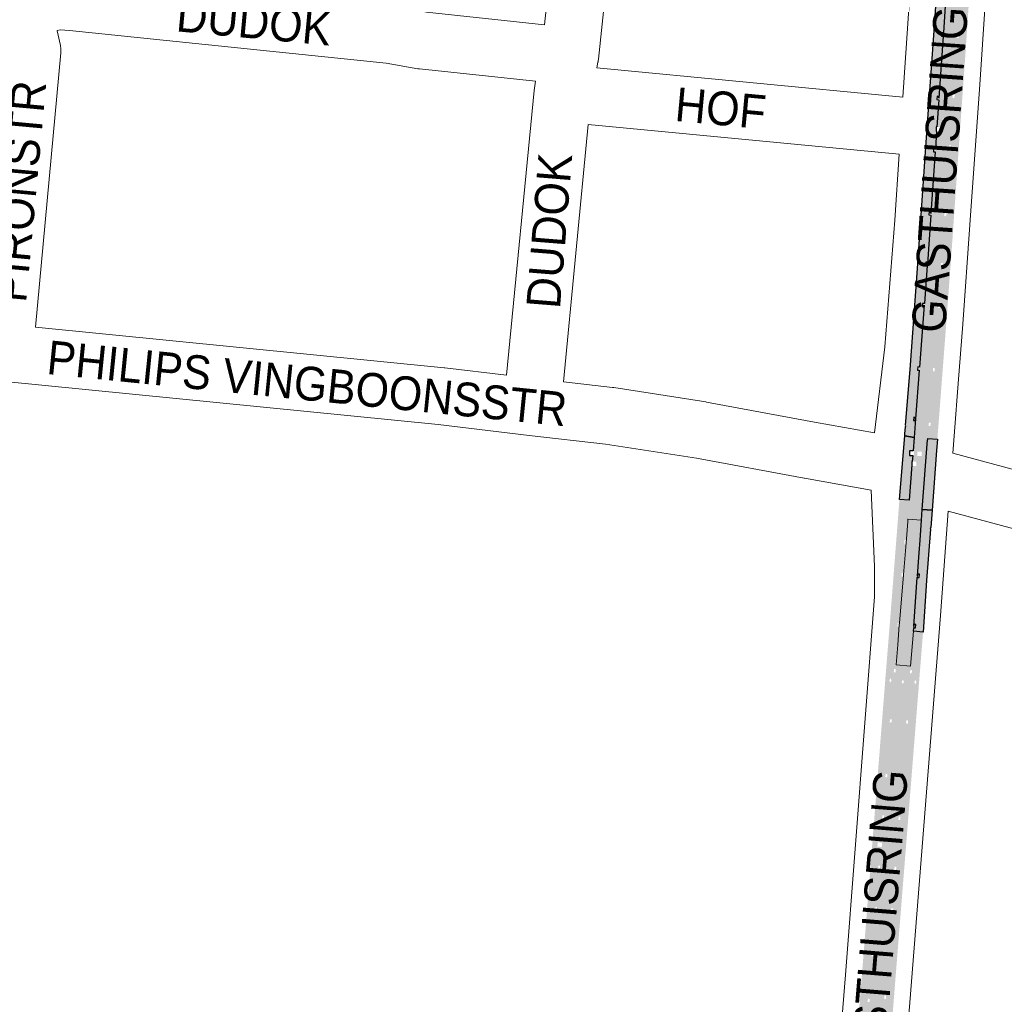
# Paper-space layout 'Layout1' of a CAD drawing. Header units: metres. Extents: x 123097 to 144122, y 392739 to 407589.
# Tile 230 of 256: x 133329 to 133553, y 397103 to 397327. Entities that reach past the tile are written whole.
import ezdxf
from ezdxf.enums import TextEntityAlignment as Align

# ---------------------------------------------------------------- set-up
doc = ezdxf.new("R2010")
doc.units = ezdxf.units.M
doc.header["$MEASUREMENT"] = 0
for name, color, linetype, lineweight in [('gs-anno-wegen algemeen tekst', 7, 'Continuous', 0), ('gs-knt-aanvullende hoofdweg', 7, 'Continuous', 0), ('gs-knt-wegen algemeen', 7, 'Continuous', 0), ('ir-ARC-asfalt-hoofdwegen-te inspecteren', 5, 'Continuous', 0), ('ir-ARC-fietspaden naastliggend- te inspecteren', 1, 'Continuous', 0)]:
    doc.layers.add(name, color=color, linetype=linetype, lineweight=lineweight)
doc.styles.add('Style-Arial', font='arial.ttf')

psp = doc.layouts.get("Layout1")

# ---------------------------------------------------------------- hatches: boundary and pattern name
at = {"layer": 'ir-ARC-asfalt-hoofdwegen-te inspecteren', "linetype": 'Continuous', "lineweight": 13, "extrusion": (0, 0, -1)}
h = psp.add_hatch(color=5, dxfattribs=at)
h.paths.add_polyline_path([(-133535.669, 397232.076), (-133535.887, 397235.302), (-133535.912, 397235.676), (-133535.916, 397235.676), (-133536.819, 397247.384), (-133536.819, 397247.384), (-133536.848, 397247.758), (-133537.946, 397261.821), (-133537.975, 397262.195), (-133538.686, 397271.671), (-133539.441, 397282.75), (-133539.441, 397282.75), (-133539.467, 397283.124), (-133540.551, 397298.559), (-133541.346, 397310.035), (-133541.372, 397310.409), (-133541.373, 397310.409), (-133542.058, 397320.053), (-133542.3, 397323.714), (-133543.001, 397334.815), (-133543, 397334.815), (-133543.048, 397335.563), (-133543.048, 397335.563), (-133543.81, 397347.624), (-133544.249, 397354.893), (-133544.423, 397358.901), (-133544.561, 397361.78), (-133544.579, 397362.155), (-133544.968, 397375.889), (-133545.069, 397384.663), (-133545.096, 397390.884), (-133545.078, 397396.76), (-133545.077, 397397.135), (-133545.073, 397397.743), (-133544.196, 397397.743), (-133544.196, 397398.743), (-133545.067, 397398.743), (-133545.056, 397400.637), (-133544.12, 397400.637), (-133544.12, 397401.637), (-133545.05, 397401.637), (-133545.029, 397405.239), (-133544.901, 397410.469), (-133541.796, 397410.38), (-133541.807, 397409.839), (-133541.805, 397409.839), (-133541.942, 397403.319), (-133541.991, 397396.162), (-133542.057, 397390.929), (-133542, 397384.976), (-133542.945, 397384.976), (-133542.945, 397383.976), (-133541.99, 397383.976), (-133541.979, 397382.844), (-133541.981, 397382.638), (-133541.977, 397382.638), (-133541.926, 397377.322), (-133541.767, 397371.405), (-133541.747, 397370.655), (-133541.744, 397370.655), (-133541.662, 397368.219), (-133542.544, 397368.219), (-133542.544, 397367.219), (-133541.629, 397367.219), (-133541.471, 397362.544), (-133541.461, 397362.169), (-133541.455, 397362.169), (-133541.159, 397355.302), (-133540.797, 397348.397), (-133540.801, 397348.396), (-133540.777, 397348.022), (-133540.386, 397341.823), (-133539.96, 397335.612), (-133539.214, 397324.496), (-133539.215, 397324.496), (-133539.189, 397324.122), (-133538.184, 397309.639), (-133537.735, 397303.052), (-133538.566, 397303.052), (-133538.566, 397302.052), (-133537.667, 397302.052), (-133537.401, 397298.149), (-133537.401, 397298.149), (-133537.349, 397297.401), (-133536.358, 397283.352), (-133536.332, 397282.978), (-133535.57, 397271.878), (-133535.544, 397271.504), (-133535.542, 397271.504), (-133534.888, 397262.803), (-133534.889, 397262.803), (-133534.86, 397262.429), (-133533.753, 397247.986), (-133533.724, 397247.612), (-133533.724, 397247.612), (-133532.862, 397236.522), (-133532.558, 397232.32)])
h.paths.add_polyline_path([(-133544.463, 397375.8), (-133544.463, 397376.8), (-133543.463, 397376.8), (-133543.463, 397375.8)], flags=16)
h.paths.add_polyline_path([(-133540.079, 397303.998), (-133540.079, 397304.998), (-133539.079, 397304.998), (-133539.079, 397303.998)], flags=16)
h.paths.add_polyline_path([(-133543.342, 397397.424), (-133543.342, 397398.424), (-133542.342, 397398.424), (-133542.342, 397397.424)], flags=16)
at = {"layer": 'ir-ARC-asfalt-hoofdwegen-te inspecteren', "linetype": 'Continuous', "lineweight": 13}
h = psp.add_hatch(color=5, dxfattribs=at)
h.paths.add_polyline_path([(133532.062, 397225.804), (133533.062, 397225.804), (133533.062, 397226.804), (133532.118, 397226.804), (133532.232, 397228.233), (133532.528, 397228.233), (133532.528, 397229.233), (133532.312, 397229.233), (133532.558, 397232.32), (133535.669, 397232.076), (133535.655, 397231.804), (133535.581, 397231.794), (133534.401, 397215.881), (133534.225, 397213.466), (133531.072, 397213.696), (133531.416, 397218.002), (133532.062, 397226.101)])
h.paths.add_polyline_path([(133533.299, 397228.092), (133534.299, 397228.092), (133534.299, 397229.092), (133533.299, 397229.092)], flags=16)
at = {"layer": 'ir-ARC-asfalt-hoofdwegen-te inspecteren', "linetype": 'Continuous', "lineweight": 13, "extrusion": (0, 0, -1)}
psp.add_hatch(color=5, dxfattribs=at).paths.add_polyline_path([(-133532.477, 397189.347), (-133532.446, 397188.973), (-133532.447, 397188.973), (-133532.385, 397188.21), (-133531.735, 397180.187), (-133528.443, 397180.482), (-133528.804, 397185.042), (-133529.164, 397189.601), (-133529.195, 397189.975), (-133529.194, 397189.975), (-133530.096, 397201.049), (-133530.775, 397209.197), (-133531.092, 397213.201), (-133531.112, 397213.662), (-133531.072, 397213.696), (-133534.225, 397213.466), (-133533.893, 397208.902), (-133533.678, 397206.022), (-133533.308, 397200.814), (-133533.277, 397200.44), (-133533.281, 397200.44)], flags=0)
at = {"layer": 'ir-ARC-asfalt-hoofdwegen-te inspecteren', "linetype": 'Continuous', "lineweight": 13}
h = psp.add_hatch(color=5, dxfattribs=at)
h.paths.add_polyline_path([(133523.075, 397073.207, 0.0327534), (133522.993, 397068.612), (133522.99, 397068.612), (133523.036, 397067.864), (133523.069, 397067.324), (133523.307, 397064.279), (133523.32, 397064.054), (133523.07, 397064.048), (133523.085, 397063.448), (133523.354, 397063.455), (133523.361, 397063.328), (133518.923, 397063.382), (133518.924, 397063.619), (133519.353, 397063.62), (133519.351, 397064.22), (133518.926, 397064.219), (133518.927, 397064.361), (133519.036, 397067.405), (133519.146, 397067.945), (133519.152, 397067.943), (133519.31, 397068.677), (133519.296, 397068.679), (133519.457, 397069.465), (133519.921, 397073.457), (133521.071, 397087.76), (133521.077, 397087.759), (133521.137, 397088.507), (133521.131, 397088.507), (133521.766, 397096.411), (133523.224, 397114.084), (133523.226, 397114.084), (133523.255, 397114.458), (133524.037, 397124.55), (133524.038, 397124.55), (133524.066, 397124.924), (133524.775, 397134.348), (133525.149, 397138.991), (133525.167, 397138.989), (133525.277, 397139.983), (133525.229, 397139.988), (133525.668, 397145.448), (133525.669, 397145.448), (133525.698, 397145.822), (133526.423, 397155.274), (133527.415, 397167.725), (133527.445, 397168.099), (133527.445, 397168.099), (133528.34, 397179.175), (133528.372, 397179.549), (133528.369, 397179.549), (133528.443, 397180.482), (133531.735, 397180.187), (133531.664, 397179.314), (133531.663, 397179.314), (133531.605, 397178.566), (133531.605, 397178.566), (133530.745, 397167.523), (133529.74, 397155.031), (133529.71, 397154.657), (133529.711, 397154.657), (133529.034, 397145.938), (133529.034, 397145.938), (133529.005, 397145.564), (133528.063, 397134.131), (133528.032, 397133.757), (133528.034, 397133.757), (133527.34, 397124.668), (133526.529, 397114.615), (133526.524, 397114.616), (133526.464, 397113.868), (133526.469, 397113.868), (133525.839, 397106.053), (133525.771, 397105.172), (133525.767, 397105.173), (133525.707, 397104.425), (133525.713, 397104.425), (133525.087, 397096.334), (133524.357, 397087.247), (133524.355, 397087.247), (133524.295, 397086.499), (133524.297, 397086.499), (133523.667, 397078.648), (133523.248, 397074.801), (133523.244, 397074.802), (133523.162, 397074.056), (133523.167, 397074.056)])
h.paths.add_polyline_path([(133529.934, 397176.113), (133529.736, 397176.636), (133530.035, 397177.108), (133530.233, 397176.586)], flags=16)
at = {"layer": 'ir-ARC-fietspaden naastliggend- te inspecteren', "linetype": 'Continuous', "lineweight": 30}
for points in [[(133539.833, 397399.978, 0.0050478), (133539.623, 397410.656), (133541.784, 397410.723), (133541.788, 397410.589), (133541.391, 397410.581), (133541.407, 397409.831), (133541.805, 397409.839), (133541.942, 397403.319), (133541.991, 397396.162), (133541.988, 397396.537), (133541.588, 397396.534), (133541.594, 397395.784), (133541.994, 397395.787), (133541.991, 397396.162), (133542.057, 397390.929), (133542, 397384.976), (133541.945, 397384.976), (133541.945, 397383.976), (133541.99, 397383.976), (133541.979, 397382.844), (133541.975, 397383.388), (133541.575, 397383.385), (133541.581, 397382.635), (133541.977, 397382.638), (133541.926, 397377.322), (133541.767, 397371.405), (133541.367, 397371.416), (133541.347, 397370.666), (133541.744, 397370.655), (133541.662, 397368.219), (133541.544, 397368.219), (133541.544, 397367.219), (133541.629, 397367.219), (133541.471, 397362.544), (133541.481, 397362.919), (133541.081, 397362.93), (133541.061, 397362.18), (133541.455, 397362.169), (133541.159, 397355.302), (133540.797, 397348.397), (133540.401, 397348.421), (133540.354, 397347.673), (133540.753, 397347.648), (133540.386, 397341.823), (133539.96, 397335.612), (133539.985, 397335.986), (133539.586, 397336.013), (133539.536, 397335.265), (133539.935, 397335.238), (133539.96, 397335.612), (133539.214, 397324.496), (133538.816, 397324.524), (133538.764, 397323.776), (133539.163, 397323.748), (133538.184, 397309.639), (133538.21, 397310.013), (133537.81, 397310.04), (133537.759, 397309.292), (133538.158, 397309.265), (133537.735, 397303.052), (133537.566, 397303.052), (133537.566, 397302.052), (133537.667, 397302.052), (133537.401, 397298.149), (133537.002, 397298.177), (133536.95, 397297.429), (133537.349, 397297.401), (133536.358, 397283.352), (133536.384, 397283.726), (133535.985, 397283.754), (133535.933, 397283.005), (133536.332, 397282.978), (133535.57, 397271.878), (133535.596, 397272.252), (133535.197, 397272.28), (133535.145, 397271.531), (133535.542, 397271.504), (133534.888, 397262.803), (133534.49, 397262.833), (133534.432, 397262.086), (133534.831, 397262.055), (133534.86, 397262.429), (133533.782, 397248.36), (133533.383, 397248.39), (133533.325, 397247.643), (133533.724, 397247.612), (133532.862, 397236.522), (133532.889, 397236.896), (133532.49, 397236.925), (133532.436, 397236.177), (133532.835, 397236.148), (133532.862, 397236.522), (133532.558, 397232.32), (133530.427, 397232.706), (133530.45, 397233.139), (133530.579, 397234.757, 0.4102961), (133530.606, 397235.107), (133531.613, 397247.799), (133533.277, 397269.733), (133535.403, 397300.693), (133537.167, 397326.041), (133538.451, 397345.627), (133539.103, 397358.429), (133539.343, 397363.98), (133539.821, 397385.971)], [(133536.331, 397211.77, 0.4175395), (133536.303, 397211.416), (133535.388, 397199.748), (133534.578, 397187.982), (133532.385, 397188.21), (133532.447, 397188.973), (133532.845, 397188.94), (133532.907, 397189.688), (133532.508, 397189.721), (133532.477, 397189.347), (133533.281, 397200.44), (133533.676, 397200.407), (133533.738, 397201.155), (133533.339, 397201.188), (133533.308, 397200.814), (133533.678, 397206.022), (133533.893, 397208.902), (133534.225, 397213.466), (133534.401, 397215.881), (133536.64, 397215.715)]]:
    psp.add_hatch(color=1, dxfattribs=at).paths.add_polyline_path(points)
at = {"layer": 'ir-ARC-fietspaden naastliggend- te inspecteren', "linetype": 'Continuous', "lineweight": 30, "extrusion": (0, 0, -1)}
h = psp.add_hatch(color=1, dxfattribs=at)
h.paths.add_polyline_path([(-133547.382, 397388.917, 0.0130796), (-133545.931, 397344.963), (-133544.266, 397320.041), (-133542.78, 397299.081), (-133541.257, 397277.132), (-133540.168, 397262.14), (-133537.851, 397231.909), (-133535.669, 397232.076), (-133535.862, 397234.928), (-133536.261, 397234.901), (-133536.311, 397235.649), (-133535.916, 397235.676), (-133536.819, 397247.384), (-133537.218, 397247.353), (-133537.276, 397248.101), (-133536.877, 397248.132), (-133536.848, 397247.758), (-133537.946, 397261.821), (-133538.345, 397261.79), (-133538.403, 397262.538), (-133538.004, 397262.569), (-133537.975, 397262.195), (-133538.686, 397271.671), (-133538.66, 397271.297), (-133539.06, 397271.27), (-133539.111, 397272.018), (-133538.712, 397272.045), (-133539.441, 397282.75), (-133539.84, 397282.722), (-133539.892, 397283.47), (-133539.493, 397283.498), (-133540.551, 397298.559), (-133540.525, 397298.185), (-133540.924, 397298.157), (-133540.976, 397298.905), (-133540.577, 397298.933), (-133540.551, 397298.559), (-133541.32, 397309.661), (-133541.719, 397309.633), (-133541.771, 397310.381), (-133541.373, 397310.409), (-133542.058, 397320.053), (-133542.3, 397323.714), (-133542.275, 397323.34), (-133542.674, 397323.314), (-133542.724, 397324.062), (-133542.325, 397324.088), (-133542.3, 397323.714), (-133543.001, 397334.815), (-133543.4, 397334.79), (-133543.447, 397335.538), (-133543.048, 397335.563), (-133543.81, 397347.624), (-133543.786, 397347.25), (-133544.186, 397347.225), (-133544.233, 397347.973), (-133543.834, 397347.998), (-133543.81, 397347.624), (-133544.249, 397354.893), (-133544.423, 397358.901), (-133544.561, 397361.78), (-133544.96, 397361.761), (-133544.997, 397362.51), (-133544.597, 397362.53), (-133544.579, 397362.155), (-133544.968, 397375.889), (-133545.065, 397384.288), (-133545.465, 397384.283), (-133545.473, 397385.033), (-133545.073, 397385.038), (-133545.069, 397384.663), (-133545.096, 397390.884), (-133545.078, 397396.76), (-133545.478, 397396.761), (-133545.476, 397397.511), (-133545.076, 397397.51), (-133545.077, 397397.135), (-133545.073, 397397.743), (-133545.196, 397397.743), (-133545.196, 397398.743), (-133545.067, 397398.743), (-133545.056, 397400.637), (-133545.12, 397400.637), (-133545.12, 397401.637), (-133545.05, 397401.637), (-133545.029, 397405.239), (-133545.031, 397404.864), (-133545.431, 397404.866), (-133545.427, 397405.616), (-133545.027, 397405.614), (-133545.029, 397405.239), (-133544.901, 397410.469), (-133544.897, 397410.657), (-133547.044, 397410.718), (-133547.266, 397402.946), (-133547.325, 397398.948)])
h.paths.add_polyline_path([(-133545.212, 397370.237), (-133545.234, 397370.986), (-133544.834, 397370.998), (-133544.812, 397370.248)], flags=16)
for points in [[(-133532.062, 397226.804), (-133532.062, 397226.101), (-133531.416, 397218.002), (-133529.201, 397218.166), (-133530.413, 397232.667), (-133530.425, 397232.667), (-133530.427, 397232.706), (-133532.558, 397232.32), (-133532.312, 397229.233), (-133531.528, 397229.233), (-133531.528, 397228.233), (-133532.232, 397228.233), (-133532.118, 397226.804)], [(-133534.401, 397215.881), (-133535.581, 397231.794), (-133535.655, 397231.804), (-133535.669, 397232.076), (-133537.851, 397231.909), (-133537.655, 397229.348), (-133536.64, 397215.715)]]:
    psp.add_hatch(color=1, dxfattribs=at).paths.add_polyline_path(points, flags=0)
at = {"layer": 'ir-ARC-fietspaden naastliggend- te inspecteren', "linetype": 'Continuous', "lineweight": 30}
h = psp.add_hatch(color=1, dxfattribs=at)
h.paths.add_polyline_path([(133526.59, 397184.736), (133528.804, 397185.042), (133529.164, 397189.601), (133529.133, 397189.227), (133528.734, 397189.26), (133528.796, 397190.008), (133529.194, 397189.975), (133530.096, 397201.049), (133530.065, 397200.675), (133529.666, 397200.708), (133529.728, 397201.456), (133530.127, 397201.423), (133530.096, 397201.049), (133530.775, 397209.197), (133531.092, 397213.201), (133531.112, 397213.662), (133531.072, 397213.696), (133531.416, 397218.002), (133529.201, 397218.166), (133529.094, 397216.781), (133529.096, 397216.781), (133529.038, 397216.033), (133529.036, 397216.033), (133527.177, 397191.997)])
h.paths.add_polyline_path([(133530.679, 397208.102), (133530.28, 397208.135), (133530.342, 397208.883), (133530.741, 397208.85)], flags=16)
h = psp.add_hatch(color=1, dxfattribs=at)
h.paths.add_polyline_path([(133526.333, 397067.218, 0.0561694), (133526.827, 397065.263, 0.1505144), (133528.134, 397064.02), (133524.575, 397064.268), (133524.347, 397067.328), (133523.729, 397072.334), (133523.706, 397073.187), (133523.075, 397073.207), (133523.167, 397074.056), (133523.56, 397074.013), (133523.641, 397074.758), (133523.248, 397074.801), (133523.667, 397078.648), (133524.297, 397086.499), (133524.694, 397086.467), (133524.754, 397087.215), (133524.357, 397087.247), (133525.087, 397096.334), (133525.058, 397095.96), (133525.457, 397095.929), (133525.515, 397096.677), (133525.116, 397096.708), (133525.713, 397104.425), (133526.105, 397104.393), (133526.166, 397105.14), (133525.771, 397105.172), (133525.839, 397106.053), (133526.469, 397113.868), (133526.862, 397113.836), (133526.923, 397114.583), (133526.529, 397114.615), (133527.34, 397124.668), (133527.311, 397124.294), (133527.71, 397124.264), (133527.767, 397125.012), (133527.369, 397125.042), (133528.034, 397133.757), (133528.431, 397133.724), (133528.492, 397134.472), (133528.094, 397134.505), (133529.005, 397145.564), (133528.976, 397145.19), (133529.375, 397145.159), (133529.433, 397145.907), (133529.034, 397145.938), (133529.711, 397154.657), (133530.109, 397154.625), (133530.169, 397155.373), (133529.77, 397155.405), (133530.745, 397167.523), (133530.716, 397167.149), (133531.115, 397167.118), (133531.173, 397167.866), (133530.774, 397167.897), (133530.745, 397167.523), (133531.605, 397178.566), (133532.004, 397178.535), (133532.062, 397179.283), (133531.664, 397179.314), (133531.735, 397180.187), (133532.385, 397188.21), (133534.578, 397187.982), (133534.276, 397184.023), (133527.13, 397094.392), (133525.818, 397078.192), (133525.731, 397074.26), (133525.75, 397073.23), (133525.813, 397072.198), (133526.274, 397067.78), (133526.124, 397067.48), (133526.306, 397067.48)])
h.paths.add_polyline_path([(133532.77, 397176.068), (133532.572, 397176.591), (133532.871, 397177.063), (133533.069, 397176.541)], flags=16)
at = {"layer": 'ir-ARC-fietspaden naastliggend- te inspecteren', "linetype": 'Continuous', "lineweight": 30, "extrusion": (0, 0, -1)}
h = psp.add_hatch(color=1, dxfattribs=at)
h.paths.add_polyline_path([(-133519.119, 397072.903, 0.029104), (-133518.347, 397069.289), (-133517.876, 397067.449), (-133517.788, 397064.407), (-133517.778, 397064.215), (-133517.351, 397064.214), (-133517.353, 397063.614), (-133517.853, 397063.616, -0.2203349), (-133518.244, 397063.372), (-133518.923, 397063.382), (-133519.141, 397060.708, -0.2777728), (-133517.921, 397059.112), (-133517.707, 397057.023), (-133513.654, 397057.442), (-133513.873, 397059.486, -0.3881277), (-133513.908, 397059.821), (-133513.942, 397060.135, -0.4669359), (-133512.924, 397061.266), (-133513.165, 397063.626, -0.3361021), (-133515.079, 397064.787), (-133515.835, 397067.708), (-133517.794, 397076.474), (-133517.957, 397077.273), (-133518.076, 397078.079), (-133518.883, 397087.963), (-133520.704, 397110.614), (-133521.355, 397118.794), (-133526.234, 397180.336), (-133526.59, 397184.736), (-133528.804, 397185.042), (-133528.443, 397180.482), (-133528.369, 397179.549), (-133527.973, 397179.583), (-133527.91, 397178.835), (-133528.308, 397178.801), (-133528.34, 397179.175), (-133527.445, 397168.099), (-133527.047, 397168.131), (-133526.986, 397167.384), (-133527.385, 397167.351), (-133527.415, 397167.725), (-133526.423, 397155.274), (-133526.453, 397155.648), (-133526.054, 397155.679), (-133525.995, 397154.932), (-133526.393, 397154.9), (-133526.423, 397155.274), (-133525.698, 397145.822), (-133525.727, 397146.196), (-133525.328, 397146.226), (-133525.271, 397145.478), (-133525.668, 397145.448), (-133525.229, 397139.988), (-133524.283, 397140.093), (-133524.173, 397139.099), (-133525.149, 397138.991), (-133524.775, 397134.348), (-133524.805, 397134.722), (-133524.406, 397134.754), (-133524.346, 397134.006), (-133524.745, 397133.974), (-133524.775, 397134.348), (-133524.094, 397125.298), (-133523.695, 397125.328), (-133523.639, 397124.58), (-133524.037, 397124.55), (-133523.255, 397114.458), (-133523.284, 397114.832), (-133522.885, 397114.863), (-133522.827, 397114.115), (-133523.224, 397114.084), (-133521.766, 397096.411), (-133521.797, 397096.785), (-133521.398, 397096.818), (-133521.337, 397096.07), (-133521.735, 397096.037), (-133521.766, 397096.411), (-133521.131, 397088.507), (-133520.738, 397088.538), (-133520.679, 397087.791), (-133521.071, 397087.76), (-133519.921, 397073.457), (-133519.169, 397073.492)])
h.paths.add_polyline_path([(-133522.362, 397103.642), (-133522.424, 397104.39), (-133522.025, 397104.423), (-133521.964, 397103.675)], flags=16)
h.paths.add_polyline_path([(-133520.066, 397075.327), (-133520.126, 397076.075), (-133519.728, 397076.107), (-133519.667, 397075.36)], flags=16)
h.paths.add_polyline_path([(-133527.099, 397176.469), (-133527.398, 397176.942), (-133527.2, 397177.464), (-133526.901, 397176.992)], flags=16)

# ---------------------------------------------------------------- linework, layer by layer
at = {"layer": 'gs-knt-aanvullende hoofdweg', "color": 7, "linetype": 'Continuous', "flags": 128}
for points in [[(133530.009, 397309.837), (133532.535, 397347.939), (133533.494, 397366.554)], [(133548.809, 397332.282), (133547.469, 397311.633), (133547.466, 397311.587), (133545.281, 397280.828), (133545.28, 397280.815), (133545.279, 397280.797), (133543.629, 397258.12), (133542.578, 397244.582), (133541.737, 397233.674), (133541.736, 397233.66), (133541.355, 397228.705)], [(133523.49, 397233.402), (133525.837, 397252.967), (133528.116, 397281.837), (133529.136, 397296.841)], [(133513.929, 397060.828), (133513.903, 397060.999), (133513.717, 397062.23), (133513.666, 397062.647), (133513.638, 397063.066), (133513.532, 397065.819), (133513.527, 397066.207), (133513.542, 397066.594), (133513.559, 397066.865), (133513.545, 397067.154), (133513.543, 397067.489), (133513.6, 397070.948), (133513.612, 397071.26), (133513.636, 397071.571), (133514.646, 397081.673), (133516.873, 397109.85), (133523.524, 397195.977), (133523.546, 397202.877), (133522.743, 397220.296), (133522.743, 397220.312)], [(133540.346, 397215.497), (133538.543, 397191.768), (133538.54, 397191.741), (133530.93, 397095.869), (133530.927, 397095.827), (133529.628, 397080.552), (133529.618, 397080.441), (133529.607, 397080.339), (133528.925, 397071.699), (133528.615, 397066.918), (133528.924, 397062.674), (133529.021, 397061.334), (133529.032, 397061.143), (133529.034, 397061.099), (133529.037, 397061.045), (133529.041, 397060.755), (133529.032, 397058.803)]]:
    psp.add_lwpolyline(points, dxfattribs=at)
at = {"layer": 'gs-knt-wegen algemeen', "color": 7, "linetype": 'Continuous', "flags": 128}
for points in [[(133424.247, 397369.252), (133420.192, 397329.414), (133421.411, 397329.203), (133448.325, 397326.354), (133452.516, 397366.296), (133424.247, 397369.252)], [(133497.478, 397362.943), (133465.975, 397366.372), (133465.618, 397366.394), (133460.593, 397318.515), (133460.586, 397318.451), (133460.552, 397318.198), (133460.551, 397318.192), (133460.542, 397318.134), (133460.496, 397317.883), (133460.494, 397317.877), (133460.482, 397317.82), (133460.199, 397316.506), (133530.009, 397309.837)], [(133337.184, 397325.072), (133337.23, 397324.917), (133337.302, 397324.629), (133337.904, 397321.949), (133337.961, 397321.664), (133338.006, 397321.376), (133338.037, 397321.087), (133338.056, 397320.797), (133338.062, 397320.506), (133338.055, 397320.216), (133338.035, 397319.925), (133332.286, 397257.456)], [(133439.663, 397246.48), (133445.912, 397311.337), (133446.227, 397313.483), (133419.827, 397316.278), (133419.614, 397316.304), (133419.402, 397316.337), (133412.209, 397317.583), (133340.007, 397325.072), (133337.887, 397325.153), (133337.184, 397325.072)], [(133529.136, 397296.841), (133458.248, 397303.613), (133452.598, 397244.97)], [(133332.286, 397257.456), (133425.451, 397248.19), (133425.585, 397248.175), (133439.663, 397246.48)], [(133522.743, 397220.312), (133507.536, 397223.01), (133507.486, 397223.019), (133482.95, 397227.568), (133462.207, 397230.782), (133444.773, 397232.751), (133424.096, 397235.241), (133324.557, 397245.141), (133302.281, 397247.391), (133292.658, 397248.149), (133292.454, 397248.168), (133285.302, 397248.96), (133279.386, 397248.991), (133275.939, 397248.903)], [(133452.598, 397244.97), (133463.802, 397243.705), (133464.068, 397243.669), (133485.039, 397240.419), (133485.229, 397240.387), (133509.835, 397235.826), (133523.49, 397233.402)], [(133541.355, 397228.705), (133574.05, 397219.953), (133574.302, 397219.879), (133639.809, 397199.475), (133661.343, 397195.071), (133676.386, 397191.994), (133710.569, 397186.371)], [(133570.556, 397207.409), (133540.346, 397215.497)]]:
    psp.add_lwpolyline(points, dxfattribs=at)
at = {"layer": 'ir-ARC-asfalt-hoofdwegen-te inspecteren', "color": 5, "linetype": 'Continuous', "lineweight": 13}
psp.add_lwpolyline([(133532.477, 397189.347), (133532.446, 397188.973), (133532.447, 397188.973), (133532.385, 397188.21), (133531.735, 397180.187), (133528.443, 397180.482), (133528.804, 397185.042), (133529.164, 397189.601), (133529.195, 397189.975), (133529.194, 397189.975), (133530.096, 397201.049), (133530.775, 397209.197), (133531.092, 397213.201), (133531.112, 397213.662), (133531.072, 397213.696), (133534.225, 397213.466), (133533.893, 397208.902), (133533.678, 397206.022), (133533.308, 397200.814), (133533.277, 397200.44), (133533.281, 397200.44)], close=True, dxfattribs=at)
at = {"layer": 'ir-ARC-fietspaden naastliggend- te inspecteren', "color": 1, "linetype": 'Continuous', "lineweight": 30}
psp.add_lwpolyline([(133539.96, 397335.612), (133539.214, 397324.496), (133538.816, 397324.524), (133538.764, 397323.776), (133539.163, 397323.748), (133538.184, 397309.639), (133538.21, 397310.013), (133537.81, 397310.04), (133537.759, 397309.292), (133538.158, 397309.265), (133537.735, 397303.052), (133537.566, 397303.052), (133537.566, 397302.052), (133537.667, 397302.052), (133537.401, 397298.149), (133537.002, 397298.177), (133536.95, 397297.429), (133537.349, 397297.401), (133536.358, 397283.352), (133536.384, 397283.726), (133535.985, 397283.754), (133535.933, 397283.005), (133536.332, 397282.978), (133535.57, 397271.878), (133535.596, 397272.252), (133535.197, 397272.28), (133535.145, 397271.531), (133535.542, 397271.504), (133534.888, 397262.803), (133534.49, 397262.833), (133534.432, 397262.086), (133534.831, 397262.055), (133534.86, 397262.429), (133533.782, 397248.36), (133533.383, 397248.39), (133533.325, 397247.643), (133533.724, 397247.612), (133532.862, 397236.522), (133532.889, 397236.896), (133532.49, 397236.925), (133532.436, 397236.177), (133532.835, 397236.148), (133532.862, 397236.522), (133532.558, 397232.32), (133530.427, 397232.706), (133530.45, 397233.139), (133530.579, 397234.757, 0.4102961), (133530.606, 397235.107), (133531.613, 397247.799), (133533.277, 397269.733), (133535.403, 397300.693), (133537.167, 397326.041), (133538.451, 397345.627)], format="xyb", dxfattribs=at)
for points in [[(133532.062, 397226.804), (133532.062, 397226.101), (133531.416, 397218.002), (133529.201, 397218.166), (133530.413, 397232.667), (133530.425, 397232.667), (133530.427, 397232.706), (133532.558, 397232.32), (133532.312, 397229.233), (133531.528, 397229.233), (133531.528, 397228.233), (133532.232, 397228.233), (133532.118, 397226.804)], [(133534.401, 397215.881), (133535.581, 397231.794), (133535.655, 397231.804), (133535.669, 397232.076), (133537.851, 397231.909), (133537.655, 397229.348), (133536.64, 397215.715)]]:
    psp.add_lwpolyline(points, close=True, dxfattribs=at)
psp.add_lwpolyline([(133536.331, 397211.77, 0.4175395), (133536.303, 397211.416), (133535.388, 397199.748), (133534.578, 397187.982), (133532.385, 397188.21), (133532.447, 397188.973), (133532.845, 397188.94), (133532.907, 397189.688), (133532.508, 397189.721), (133532.477, 397189.347), (133533.281, 397200.44), (133533.676, 397200.407), (133533.738, 397201.155), (133533.339, 397201.188), (133533.308, 397200.814), (133533.678, 397206.022), (133533.893, 397208.902), (133534.225, 397213.466), (133534.401, 397215.881), (133536.64, 397215.715)], format="xyb", close=True, dxfattribs=at)

# ---------------------------------------------------------------- texts
at = {"layer": 'gs-anno-wegen algemeen tekst', "color": 7, "style": 'Style-Arial', "width": 0.909091}
for s, rotation, p in [('DUDOK', 354.6411, (133382.072, 397327.067)), ('GASTHUISRING', 85.98618, (133538.38, 397293.363)), ('PIRONSTR', 84.74189, (133328.597, 397288.405)), ('HOF', 354.6411, (133488.446, 397307.333)), ('DUDOK', 85.4115, (133449.381, 397279.39)), ('PHILIPS VINGBOONSSTR', 354.23256, (133394.201, 397244.652)), ('GASTHUISRING', 85.33894, (133524.311, 397119.554))]:
    psp.add_text(s, height=7.7, rotation=rotation, dxfattribs=at).set_placement(p, align=Align.MIDDLE_CENTER)

doc.saveas('drawing.dxf')
